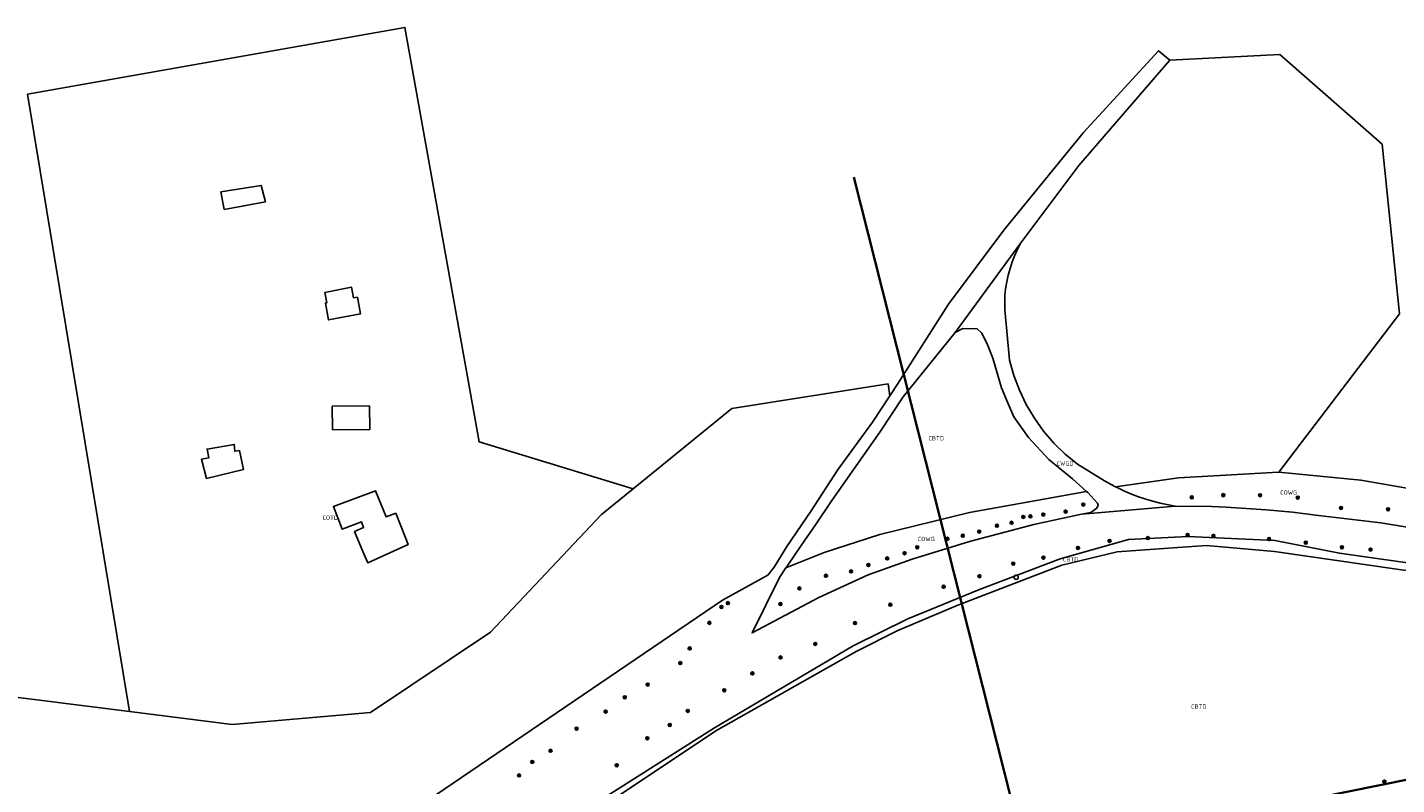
# Model space of a CAD drawing. Extents: x 143041 to 144480, y 457187 to 457942.
# Tile 7 of 20: x 143265 to 143552, y 457592 to 457750. Entities that reach past the tile are written whole.
import ezdxf
from ezdxf.enums import TextEntityAlignment as Align

# ---------------------------------------------------------------- set-up
doc = ezdxf.new("R2010")
doc.units = 0
doc.header["$LTSCALE"] = 4
doc.linetypes.add('STIPPELGROF', pattern=[0.75, 0.5, -0.25])
doc.layers.get('0').update_dxf_attribs({"linetype": 'CONTINUOUS'})
for name, color, linetype in [('CBTD', 7, 'CONTINUOUS'), ('COTD', 7, 'CONTINUOUS'), ('COWG', 7, 'CONTINUOUS'), ('CWGD', 7, 'CONTINUOUS'), ('G_BTD', 3, 'CONTINUOUS'), ('G_OTD', 32, 'CONTINUOUS'), ('G_OWG', 6, 'CONTINUOUS'), ('G_WGD', 7, 'CONTINUOUS'), ('PVGO', 102, 'CONTINUOUS')]:
    doc.layers.add(name, color=color, linetype=linetype)
doc.layers.add('meetgrens', color=10, linetype='STIPPELGROF', lineweight=35)
doc.layers.add('profiel lijnen om te meten', color=6, linetype='CONTINUOUS', lineweight=35)
doc.layers.add('PPAL', color=7, linetype='CONTINUOUS', true_color=0xbd2877)
doc.styles.add('ISO', font='ISO')

# ---------------------------------------------------------------- blocks, each defined once
blk = doc.blocks.new('boom')
at = {"color": 0}
for radius in [0.315, 0.225, 0.135]:
    blk.add_circle((0, 0), radius, dxfattribs=at)
blk = doc.blocks.new('verkeersteller')
at = {"color": 0}
blk.add_circle((0, 0), 0.45, dxfattribs=at)

msp = doc.modelspace()

# ---------------------------------------------------------------- linework, layer by layer
at = {"layer": 'G_BTD', "linetype": 'Continuous', "transparency": 33554687}
for points in [[(143504.315, 457743.535), (143527.29, 457744.759), (143548.761, 457725.972), (143552.339, 457690.486), (143527.102, 457657.291)], [(143660.004, 457613.04), (143657.131, 457612.599), (143628.145, 457619.331), (143588.962, 457627.669), (143558.066, 457636.109), (143526.198, 457640.712), (143511.955, 457641.947), (143505.971, 457641.522), (143493.293, 457640.621), (143481.673, 457637.859), (143459.891, 457629.466), (143447.368, 457624.129), (143438.641, 457619.796), (143409.27, 457603.151), (143387.841, 457588.83), (143354.42, 457567.351), (143320.175, 457544.351), (143308.955, 457536.522), (143307.037, 457536.064)]]:
    msp.add_lwpolyline(points, dxfattribs=at)
at = {"layer": 'G_OTD', "linetype": 'Continuous', "transparency": 33554687}
for points in [[(143286.552, 457607.2), (143265.167, 457736.409), (143344.192, 457750.425), (143359.698, 457663.647), (143391.939, 457653.832)], [(143306.37, 457712.27), (143305.67, 457715.99), (143314.08, 457717.32), (143314.99, 457713.87), (143306.37, 457712.27)], [(143334.242, 457693.965), (143334.911, 457690.476), (143328.208, 457689.192), (143327.535, 457692.7), (143327.872, 457692.764), (143327.453, 457694.952), (143333.024, 457696.02), (143333.447, 457693.812), (143334.242, 457693.965)], [(143329.027, 457666.152), (143328.973, 457671.098), (143336.758, 457671.183), (143336.812, 457666.237), (143329.027, 457666.152)], [(143309.54, 457661.86), (143310.37, 457657.83), (143302.66, 457656.01), (143301.6, 457660.01), (143303.12, 457660.29), (143302.76, 457662.15), (143308.45, 457663.1), (143308.56, 457661.7), (143309.54, 457661.86)], [(143342.25, 457648.7), (143344.22, 457643.77), (143344.85, 457642.15), (143336.43, 457638.31), (143335.56, 457640.22), (143333.64, 457644.86), (143335.52, 457645.74), (143335.08, 457646.88), (143331.08, 457645.36), (143329.23, 457650.11), (143337.99, 457653.43), (143340.24, 457647.94), (143342.25, 457648.7)]]:
    msp.add_lwpolyline(points, dxfattribs=at)
at = {"layer": 'G_OWG', "linetype": 'Continuous', "transparency": 33554687}
for points in [[(143527.102, 457657.291), (143527.017, 457657.299), (143506.079, 457656.135), (143492.922, 457654.227)], [(143527.102, 457657.291), (143544.27, 457655.61), (143561.898, 457652.547)], [(143423.934, 457637.277), (143431.964, 457640.519), (143443.584, 457644.234), (143462.375, 457648.884), (143486.826, 457653.288)], [(143307.037, 457536.064), (143313.817, 457540.796), (143320.614, 457545.505), (143327.427, 457550.189), (143334.257, 457554.85), (143341.103, 457559.487), (143347.965, 457564.099), (143381.589, 457586.375), (143408.961, 457603.81), (143438.024, 457620.94), (143449.424, 457626.594), (143464.426, 457632.762), (143481.308, 457639.184), (143495.627, 457643.237), (143508.076, 457643.841), (143526.278, 457643.014), (143539.795, 457640.323), (143559.377, 457637.528)], [(143420.168, 457635.756), (143410.635, 457630.507), (143343.4, 457584.81), (143313.84, 457562.98), (143275.25, 457538.02), (143190.33, 457505.31), (143089.11, 457456.05), (143079.798, 457453.354)]]:
    msp.add_lwpolyline(points, dxfattribs=at)
at = {"layer": 'G_WGD', "linetype": 'Continuous', "transparency": 33554687}
for points in [[(143445.7, 457673.3), (143447.29, 457675.71), (143457.994, 457692.481), (143469.559, 457707.948), (143486.226, 457728.421), (143501.921, 457745.528), (143504.315, 457743.535)], [(143473.113, 457705.312), (143485.269, 457721.499), (143504.315, 457743.535)], [(143459.36, 457686.57), (143473.113, 457705.312)], [(143492.922, 457654.227), (143491.976, 457654.71), (143490.597, 457655.477), (143484.971, 457658.981), (143482.408, 457661.086), (143480.036, 457663.405), (143477.875, 457665.921), (143475.94, 457668.615), (143474.246, 457671.467), (143472.806, 457674.455), (143471.631, 457677.557), (143470.729, 457680.749), (143469.732, 457691.365), (143469.782, 457694.27), (143469.926, 457695.716), (143470.151, 457697.152), (143470.454, 457698.573), (143470.835, 457699.976), (143471.293, 457701.355), (143471.827, 457702.707), (143472.434, 457704.027), (143473.113, 457705.312)], [(143423.934, 457637.277), (143424.33, 457637.85), (143427.13, 457641.96), (143430.13, 457646.27), (143433.53, 457651.38), (143440.46, 457661.192), (143443.582, 457665.705), (143448.47, 457673.103), (143459.36, 457686.57)], [(143486.826, 457653.288), (143483.888, 457655.921), (143478.93, 457659.96), (143474.73, 457664.577), (143471.664, 457668.901), (143470.292, 457671.983), (143469.042, 457674.99), (143467.265, 457681.165), (143466.086, 457684.183), (143464.897, 457686.507), (143463.936, 457687.297), (143460.929, 457687.4), (143459.36, 457686.57)], [(143391.939, 457653.832), (143412.591, 457670.639), (143445.312, 457675.77), (143445.7, 457673.3)], [(143445.7, 457673.3), (143442.05, 457667.77), (143434.7, 457657.69), (143429.19, 457649.22), (143424.13, 457641.75), (143421.5, 457637.44), (143420.168, 457635.756)], [(143286.552, 457607.2), (143308.032, 457604.491), (143336.958, 457607.006), (143362.127, 457623.81), (143385.314, 457648.441), (143391.939, 457653.832)], [(143486.826, 457653.288), (143487.112, 457653.032), (143489.14, 457650.826), (143489.307, 457650.396), (143488.99, 457649.796), (143487.746, 457648.852), (143485.797, 457648.507)], [(143505.378, 457650.212), (143502.282, 457650.823), (143500.754, 457651.213), (143499.24, 457651.66), (143497.744, 457652.162), (143496.268, 457652.719), (143494.813, 457653.329), (143493.382, 457653.993), (143492.922, 457654.227)], [(143485.797, 457648.507), (143487.544, 457648.659), (143505.378, 457650.212)], [(143505.378, 457650.212), (143513.03, 457650.15), (143516.11, 457650), (143524.43, 457649.42), (143529.97, 457648.9), (143535.4, 457648.2), (143548.46, 457646.69), (143565.405, 457643.925)], [(143423.934, 457637.277), (143422.56, 457635.286), (143416.839, 457623.656), (143430.8, 457631.064), (143441.165, 457635.783), (143450.325, 457639.071), (143462.371, 457642.824), (143475.839, 457646.36), (143485.797, 457648.507)], [(143286.552, 457607.2), (143209.431, 457616.926), (143170.963, 457619.677), (143155.911, 457618.262), (143142.156, 457615.532), (143107.799, 457605.213), (143100.685, 457602.21)]]:
    msp.add_lwpolyline(points, dxfattribs=at)
at = {"layer": 'meetgrens', "linetype": 'Continuous', "transparency": 33554687, "flags": 128}
msp.add_lwpolyline([(143075.027, 457356.533), (143042.65, 457414.581), (143193.047, 457496.462), (143334.975, 457548.68), (144000.721, 457683.278), (144026.309, 457589.206), (143574.463, 457525.278), (143351.72, 457478.805), (143253.029, 457455.154), (143123.798, 457387.023), (143075.027, 457356.533), (143042.65, 457414.581)], dxfattribs=at)
at = {"layer": 'profiel lijnen om te meten', "linetype": 'Continuous'}
msp.add_lwpolyline([(143438.176, 457719.062), (143501.01, 457470.462)], dxfattribs=at)

# ---------------------------------------------------------------- block references
at = {"layer": 'PPAL', "transparency": 33554687}
msp.add_blockref('verkeersteller', (143472.128, 457635.302), dxfattribs=at)
at = {"layer": 'PVGO', "transparency": 33554687}
for p in [(143508.891, 457652.027), (143515.475, 457652.49), (143523.192, 457652.472), (143531.079, 457651.975), (143482.483, 457649.051), (143486.174, 457650.528), (143540.133, 457649.815), (143549.98, 457649.527), (143468.086, 457646.098), (143471.162, 457646.713), (143473.623, 457647.944), (143475.104, 457648.052), (143477.807, 457648.436), (143457.75, 457643.36), (143460.949, 457644.006), (143464.395, 457644.867), (143499.677, 457643.502), (143508.004, 457644.17), (143513.425, 457643.973), (143525.052, 457643.305), (143448.768, 457640.345), (143451.413, 457641.576), (143485.064, 457641.459), (143491.663, 457642.913), (143532.751, 457642.559), (143540.293, 457641.577), (143546.303, 457641.106), (143441.2, 457637.884), (143445.138, 457639.238), (143471.512, 457638.16), (143477.836, 457639.417), (143432.312, 457635.605), (143437.57, 457636.531), (143464.442, 457635.528), (143426.756, 457632.959), (143456.939, 457633.328), (143410.439, 457629.087), (143411.792, 457629.886), (143422.787, 457629.696), (143445.783, 457629.557), (143407.916, 457625.764), (143438.398, 457625.708), (143403.794, 457620.412), (143430.071, 457621.347), (143401.825, 457617.336), (143422.804, 457618.519), (143416.912, 457615.18), (143394.996, 457612.844), (143411.02, 457611.645), (143390.202, 457610.175), (143386.198, 457607.184), (143403.399, 457607.324), (143380.107, 457603.616), (143399.628, 457604.378), (143394.915, 457601.589), (143374.663, 457598.986), (143370.848, 457596.648), (143388.512, 457595.933), (143368.08, 457593.818), (143549.193, 457592.517)]:
    msp.add_blockref('boom', p, dxfattribs=at)

# ---------------------------------------------------------------- texts
at = {"layer": 'CBTD', "transparency": 33554687, "style": 'ISO'}
for p in [(143455.38, 457664.401), (143483.521, 457639.054), (143510.36, 457608.224)]:
    msp.add_text('CBTD', height=0.9, dxfattribs=at).set_placement(p, align=Align.MIDDLE_CENTER)
at = {"layer": 'COTD', "transparency": 33554687, "style": 'ISO'}
msp.add_text('COTD', height=0.9, dxfattribs=at).set_placement((143328.553, 457647.767), align=Align.MIDDLE_CENTER)
at = {"layer": 'COWG', "transparency": 33554687, "style": 'ISO'}
for p in [(143529.164, 457653.033), (143453.308, 457643.32)]:
    msp.add_text('COWG', height=0.9, dxfattribs=at).set_placement(p, align=Align.MIDDLE_CENTER)
at = {"layer": 'CWGD', "transparency": 33554687, "style": 'ISO'}
msp.add_text('CWGD', height=0.9, dxfattribs=at).set_placement((143482.369, 457659.141), align=Align.MIDDLE_CENTER)

doc.saveas('drawing.dxf')
